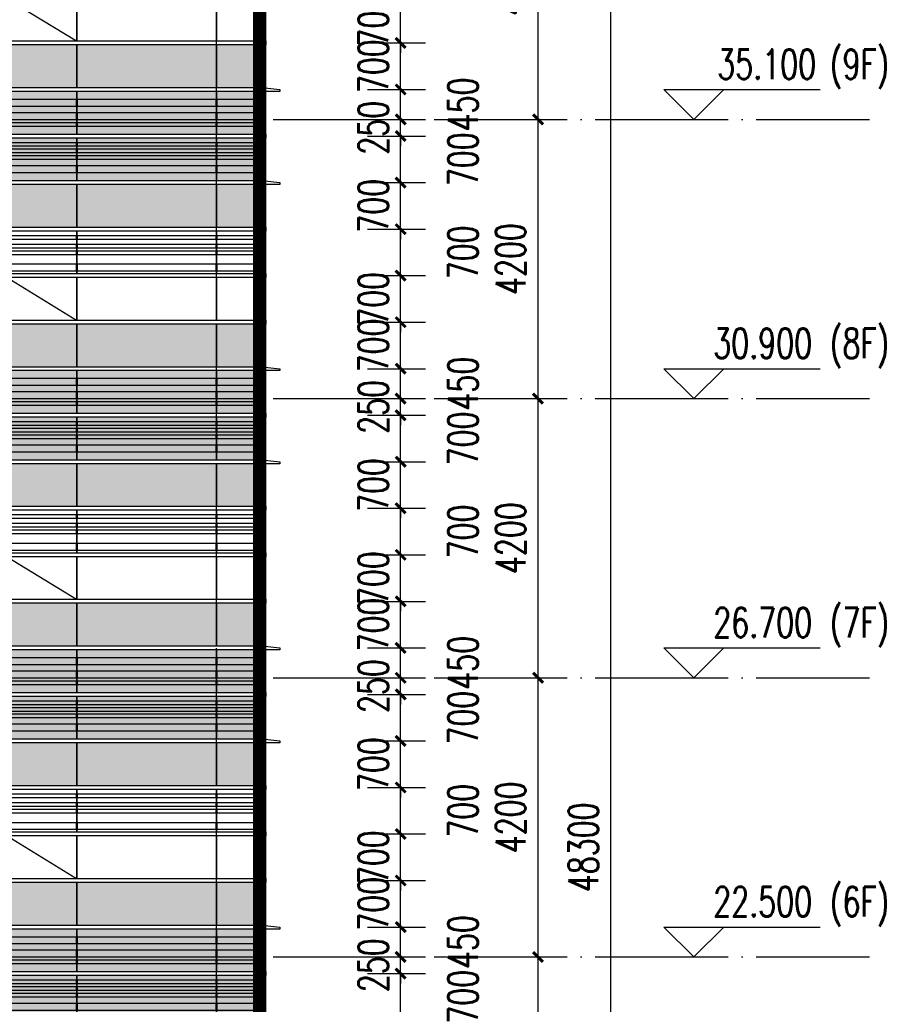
# Model space of a CAD drawing. Header units: millimetres. Extents: x 708158 to 1984082, y -168213 to -53.
# Tile 63 of 220: x 812423 to 825337, y -64169 to -49357. Entities that reach past the tile are written whole.
import ezdxf

# ---------------------------------------------------------------- set-up
doc = ezdxf.new("R2010")
doc.units = ezdxf.units.MM
doc.header["$LTSCALE"] = 1000
doc.linetypes.add('DOTE', pattern=[2.42, 2, -0.2, 0.02, -0.2])
doc.layers.get('0').update_dxf_attribs({"color": 8})
for name, color, linetype in [('A-AXIS', 1, 'DOTE'), ('A-看线', 63, 'Continuous'), ('DIM_ELEV', 3, 'Continuous'), ('DOTE', 1, 'DOTE'), ('PUB_DIM', 3, 'Continuous'), ('PUB_TEXT', 7, 'Continuous'), ('WINDOW', 4, 'Continuous'), ('立面加粗', 5, 'Continuous'), ('立面填充线2 穿孔板', 105, 'Continuous'), ('立面窗户线', 21, 'Continuous')]:
    doc.layers.add(name, color=color, linetype=linetype)
doc.styles.add('_TCH_DIM', font='SIMPLEX', dxfattribs={"bigfont": 'GBCBIG'})
doc.styles.add('_TCH_DIM_T3', font='SIMPLEX', dxfattribs={"width": 0.705882, "bigfont": 'GBCBIG'})
doc.dimstyles.new('_TCH_ARCH&&150', dxfattribs={"dimtxt": 446.25, "dimasz": 150, "dimexe": 375, "dimexo": 450, "dimgap": 189.375, "dimtad": 1, "dimdec": 0, "dimzin": 0, "dimdsep": 46, "dimtxsty": '_TCH_DIM_T3', "dimblk": 'ARCHTICK', "dimcen": 0.09, "dimclrt": 7, "dimazin": 2, "dimtfac": 1, "dimtdec": 0, "dimtix": 1, "dimtmove": 2, "dimatfit": 3, "dimfxl": 1, "dimtolj": 1, "dimtzin": 0, "dimarcsym": 0})

# ---------------------------------------------------------------- blocks, each defined once
blk = doc.blocks.new('A$C24AE1B25')
at = {"layer": '立面窗户线'}
blk.add_lwpolyline([(46850, 30), (0, 30), (-30, 30), (-300, 0), (-300, -30), (0, -30), (46850, -30)], dxfattribs=at)
blk = doc.blocks.new('A$C05264923')
at = {"layer": '立面窗户线'}
blk.add_lwpolyline([(46850, 30), (0, 30), (-90, 30), (-90, -30), (0, -30), (46850, -30)], dxfattribs=at)
blk = doc.blocks.new('A$C03EC34EA')
at = {"layer": 'A-看线'}
for points in [[(5, -40), (645, -40), (645, -140), (5, -140)], [(5, -240), (645, -240), (645, -340), (5, -340)], [(5, -390), (645, -390), (645, -440), (5, -440)], [(5, -690), (645, -690), (645, -740), (5, -740)], [(5, -790), (645, -790), (645, -840), (5, -840)], [(5, -890), (645, -890), (645, -940), (5, -940)], [(5, -1040), (645, -1040), (645, -1140), (5, -1140)]]:
    blk.add_lwpolyline(points, close=True, dxfattribs=at)
at = {"layer": 'WINDOW'}
for points in [[(-5, 80), (5, 80), (5, -560), (-5, -560)], [(645, 80), (655, 80), (655, -560), (645, -560)], [(-5, -620), (5, -620), (5, -1260), (-5, -1260)], [(645, -620), (655, -620), (655, -1260), (645, -1260)]]:
    blk.add_lwpolyline(points, close=True, dxfattribs=at)
blk = doc.blocks.new('A$C2A3A27BA')
at = {"layer": 'A-看线'}
for points in [[(0, -40), (2090, -40), (2090, -140), (0, -140)], [(2100, -40), (4190, -40), (4190, -140), (2100, -140)], [(4200, -40), (6290, -40), (6290, -140), (4200, -140)], [(6300, -40), (8390, -40), (8390, -140), (6300, -140)], [(0, -240), (2090, -240), (2090, -340), (0, -340)], [(2100, -240), (4190, -240), (4190, -340), (2100, -340)], [(4200, -240), (6290, -240), (6290, -340), (4200, -340)], [(6300, -240), (8390, -240), (8390, -340), (6300, -340)], [(0, -390), (2090, -390), (2090, -440), (0, -440)], [(2100, -390), (4190, -390), (4190, -440), (2100, -440)], [(4200, -390), (6290, -390), (6290, -440), (4200, -440)], [(6300, -390), (8390, -390), (8390, -440), (6300, -440)], [(0, -690), (2090, -690), (2090, -740), (0, -740)], [(2100, -690), (4190, -690), (4190, -740), (2100, -740)], [(4200, -690), (6290, -690), (6290, -740), (4200, -740)], [(6300, -690), (8390, -690), (8390, -740), (6300, -740)], [(0, -790), (2090, -790), (2090, -840), (0, -840)], [(2100, -790), (4190, -790), (4190, -840), (2100, -840)], [(4200, -790), (6290, -790), (6290, -840), (4200, -840)], [(6300, -790), (8390, -790), (8390, -840), (6300, -840)], [(0, -890), (2090, -890), (2090, -940), (0, -940)], [(2100, -890), (4190, -890), (4190, -940), (2100, -940)], [(4200, -890), (6290, -890), (6290, -940), (4200, -940)], [(6300, -890), (8390, -890), (8390, -940), (6300, -940)], [(0, -1040), (2090, -1040), (2090, -1140), (0, -1140)], [(2100, -1040), (4190, -1040), (4190, -1140), (2100, -1140)], [(4200, -1040), (6290, -1040), (6290, -1140), (4200, -1140)], [(6300, -1040), (8390, -1040), (8390, -1140), (6300, -1140)]]:
    blk.add_lwpolyline(points, close=True, dxfattribs=at)
at = {"layer": 'WINDOW'}
for points in [[(2090, 80), (2100, 80), (2100, -560), (2090, -560)], [(4190, 80), (4200, 80), (4200, -560), (4190, -560)], [(6290, 80), (6300, 80), (6300, -560), (6290, -560)], [(8390, 80), (8400, 80), (8400, -560), (8390, -560)], [(2090, -620), (2100, -620), (2100, -1260), (2090, -1260)], [(4190, -620), (4200, -620), (4200, -1260), (4190, -1260)], [(6290, -620), (6300, -620), (6300, -1260), (6290, -1260)], [(8390, -620), (8400, -620), (8400, -1260), (8390, -1260)]]:
    blk.add_lwpolyline(points, close=True, dxfattribs=at)
blk = doc.blocks.new('A$C090C4F04')
at = {"layer": '立面填充线2 穿孔板'}
for points in [[(5, 420), (46845, 420), (46845, -220), (5, -220)], [(5, -280), (46845, -280), (46845, -920), (5, -920)]]:
    blk.add_hatch(color=256, dxfattribs=at).paths.add_polyline_path(points)
at = {"layer": 'A-看线'}
for points in [[(5, 420), (46845, 420), (46845, -220), (5, -220)], [(5, -280), (46845, -280), (46845, -920), (5, -920)]]:
    blk.add_lwpolyline(points, close=True, dxfattribs=at)
at = {"layer": 'WINDOW'}
for name, p in [('A$C03EC34EA', (0, 340)), ('A$C2A3A27BA', (655, 340)), ('A$C05264923', (0, -250))]:
    blk.add_blockref(name, p, dxfattribs=at)
at = {"layer": '立面窗户线'}
blk.add_blockref('A$C24AE1B25', (0, 450), dxfattribs=at)
blk = doc.blocks.new('A$C646C2EE2')
at = {"layer": 'A-看线'}
for points in [[(0, -70), (2090, -70), (2090, -120), (0, -120)], [(2100, -70), (4190, -70), (4190, -120), (2100, -120)], [(4200, -70), (6290, -70), (6290, -120), (4200, -120)], [(6300, -70), (8390, -70), (8390, -120), (6300, -120)], [(0, -200), (2090, -200), (2090, -250), (0, -250)], [(2100, -200), (4190, -200), (4190, -250), (2100, -250)], [(4200, -200), (6290, -200), (6290, -250), (4200, -250)], [(6300, -200), (8390, -200), (8390, -250), (6300, -250)], [(0, -300), (2090, -300), (2090, -350), (0, -350)], [(2100, -300), (4190, -300), (4190, -350), (2100, -350)], [(4200, -300), (6290, -300), (6290, -350), (4200, -350)], [(6300, -300), (8390, -300), (8390, -350), (6300, -350)], [(0, -500), (2090, -500), (2090, -600), (0, -600)], [(2100, -500), (4190, -500), (4190, -600), (2100, -600)], [(4200, -500), (6290, -500), (6290, -600), (4200, -600)], [(6300, -500), (8390, -500), (8390, -600), (6300, -600)]]:
    blk.add_lwpolyline(points, close=True, dxfattribs=at)
at = {"layer": 'WINDOW'}
for points in [[(2090, 0), (2100, 0), (2100, -640), (2090, -640)], [(4190, 0), (4200, 0), (4200, -640), (4190, -640)], [(6290, 0), (6300, 0), (6300, -640), (6290, -640)], [(8390, 0), (8400, 0), (8400, -640), (8390, -640)]]:
    blk.add_lwpolyline(points, close=True, dxfattribs=at)
blk = doc.blocks.new('A$C4AFF7EBF')
at = {"layer": 'A-看线'}
for points in [[(5, -70), (645, -70), (645, -120), (5, -120)], [(5, -200), (645, -200), (645, -250), (5, -250)], [(5, -300), (645, -300), (645, -350), (5, -350)], [(5, -500), (645, -500), (645, -600), (5, -600)]]:
    blk.add_lwpolyline(points, close=True, dxfattribs=at)
at = {"layer": 'WINDOW'}
for points in [[(-5, 0), (5, 0), (5, -640), (-5, -640)], [(645, 0), (655, 0), (655, -640), (645, -640)]]:
    blk.add_lwpolyline(points, close=True, dxfattribs=at)
blk = doc.blocks.new('A$C4BD9167B')
at = {"layer": 'WINDOW'}
for points in [[(-5, 0), (5, 0), (5, -640), (-5, -640)], [(645, 0), (655, 0), (655, -640), (645, -640)], [(-5, -1400), (5, -1400), (5, -2040), (-5, -2040)], [(645, -1400), (655, -1400), (655, -2040), (645, -2040)], [(-5, -2100), (5, -2100), (5, -2740), (-5, -2740)], [(645, -2100), (655, -2100), (655, -2740), (645, -2740)]]:
    blk.add_lwpolyline(points, close=True, dxfattribs=at)
blk = doc.blocks.new('A$C59A864C1')
at = {"layer": 'WINDOW'}
for points in [[(2090, 0), (2100, 0), (2100, -640), (2090, -640)], [(4190, 0), (4200, 0), (4200, -640), (4190, -640)], [(6290, 0), (6300, 0), (6300, -640), (6290, -640)], [(8390, 0), (8400, 0), (8400, -640), (8390, -640)], [(2090, -1400), (2100, -1400), (2100, -2040), (2090, -2040)], [(4190, -1400), (4200, -1400), (4200, -2040), (4190, -2040)], [(6290, -1400), (6300, -1400), (6300, -2040), (6290, -2040)], [(8390, -1400), (8400, -1400), (8400, -2040), (8390, -2040)], [(2090, -2100), (2100, -2100), (2100, -2740), (2090, -2740)], [(4190, -2100), (4200, -2100), (4200, -2740), (4190, -2740)], [(6290, -2100), (6300, -2100), (6300, -2740), (6290, -2740)], [(8390, -2100), (8400, -2100), (8400, -2740), (8390, -2740)]]:
    blk.add_lwpolyline(points, close=True, dxfattribs=at)
blk.add_lwpolyline([(4190, -2040), (3145, -1400), (2100, -2040)], dxfattribs=at)
blk = doc.blocks.new('A$C22B71AAA')
at = {"layer": '立面填充线2 穿孔板'}
for points in [[(5, 420), (46845, 420), (46845, -220), (5, -220)], [(5, -280), (46845, -280), (46845, -920), (5, -920)], [(5, -980), (9045, -980), (9045, -1620), (5, -1620)], [(5, -3080), (9045, -3080), (9045, -3720), (5, -3720)]]:
    blk.add_hatch(color=256, dxfattribs=at).paths.add_polyline_path(points)
at = {"layer": 'A-看线'}
for points in [[(5, 420), (46845, 420), (46845, -220), (5, -220)], [(5, -280), (46845, -280), (46845, -920), (5, -920)], [(5, -980), (9045, -980), (9045, -1620), (5, -1620)], [(5, -1680), (46845, -1680), (46845, -2320), (5, -2320)], [(5, -3080), (9045, -3080), (9045, -3720), (5, -3720)]]:
    blk.add_lwpolyline(points, close=True, dxfattribs=at)
at = {"layer": 'WINDOW'}
for name, p in [('A$C03EC34EA', (0, 340)), ('A$C2A3A27BA', (655, 340)), ('A$C05264923', (0, -250)), ('A$C4BD9167B', (0, -980)), ('A$C59A864C1', (655, -980)), ('A$C05264923', (0, -1650)), ('A$C4AFF7EBF', (0, -1680)), ('A$C646C2EE2', (655, -1680)), ('A$C05264923', (0, -2350)), ('A$C05264923', (0, -3050))]:
    blk.add_blockref(name, p, dxfattribs=at)
at = {"layer": '立面窗户线'}
for p in [(0, 450), (0, -950)]:
    blk.add_blockref('A$C24AE1B25', p, dxfattribs=at)
blk = doc.blocks.new('_ArchTick')
at = {"color": 0, "linetype": 'ByBlock', "const_width": 0.3}
blk.add_lwpolyline([(-0.5, -0.5), (0.5, 0.5)], dxfattribs=at)
blk = doc.blocks.new('*D119')
at = {"layer": 'Defpoints', "color": 0, "transparency": 16777216}
for p in [(817206, -63707), (818153, -63707), (817206, -64407)]:
    blk.add_point(p, dxfattribs=at)
at = {"layer": 'PUB_DIM', "color": 0, "lineweight": -2, "transparency": 16777216}
for p, q in [((817656, -63707), (818528, -63707)), ((818153, -64407), (818153, -63707)), ((817656, -64407), (818528, -64407))]:
    blk.add_line(p, q, dxfattribs=at)
at = {"layer": 'PUB_DIM', "color": 0, "lineweight": -2, "transparency": 16777216, "xscale": 150, "yscale": 150, "zscale": 150}
for p, rotation in [((818153, -63707), 90), ((818153, -64407), 270)]:
    blk.add_blockref('_ArchTick', p, dxfattribs=dict(at, rotation=rotation))
at = {"layer": 'PUB_DIM', "color": 7, "transparency": 16777216, "insert": (819091, -64057), "char_height": 446.2, "attachment_point": 5, "rotation": 90, "style": '_TCH_DIM_T3'}
blk.add_mtext('\\A1;700', dxfattribs=at)
blk = doc.blocks.new('*D120')
at = {"layer": 'Defpoints', "color": 0, "transparency": 16777216}
for p in [(817206, -63457), (818153, -63457), (817206, -63707)]:
    blk.add_point(p, dxfattribs=at)
at = {"layer": 'PUB_DIM', "color": 0, "lineweight": -2, "transparency": 16777216}
for p, q in [((818153, -63457), (818153, -63307)), ((817656, -63457), (818528, -63457)), ((818153, -63707), (818153, -63457)), ((817656, -63707), (818528, -63707)), ((818153, -63707), (818153, -63857))]:
    blk.add_line(p, q, dxfattribs=at)
at = {"layer": 'PUB_DIM', "color": 0, "lineweight": -2, "transparency": 16777216, "xscale": 150, "yscale": 150, "zscale": 150}
for p, rotation in [((818153, -63457), 270), ((818153, -63707), 90)]:
    blk.add_blockref('_ArchTick', p, dxfattribs=dict(at, rotation=rotation))
at = {"layer": 'PUB_DIM', "color": 7, "transparency": 16777216, "insert": (817741, -63582), "char_height": 446.2, "attachment_point": 5, "rotation": 90, "style": '_TCH_DIM_T3'}
blk.add_mtext('\\A1;250', dxfattribs=at)
blk = doc.blocks.new('*D121')
at = {"layer": 'Defpoints', "color": 0, "transparency": 16777216}
for p in [(817206, -63007), (818153, -63007), (817206, -63457)]:
    blk.add_point(p, dxfattribs=at)
at = {"layer": 'PUB_DIM', "color": 0, "lineweight": -2, "transparency": 16777216}
for p, q in [((817656, -63007), (818528, -63007)), ((818153, -63457), (818153, -63007)), ((817656, -63457), (818528, -63457))]:
    blk.add_line(p, q, dxfattribs=at)
at = {"layer": 'PUB_DIM', "color": 0, "lineweight": -2, "transparency": 16777216, "xscale": 150, "yscale": 150, "zscale": 150}
for p, rotation in [((818153, -63007), 90), ((818153, -63457), 270)]:
    blk.add_blockref('_ArchTick', p, dxfattribs=dict(at, rotation=rotation))
at = {"layer": 'PUB_DIM', "color": 7, "transparency": 16777216, "insert": (819091, -63232), "char_height": 446.2, "attachment_point": 5, "rotation": 90, "style": '_TCH_DIM_T3'}
blk.add_mtext('\\A1;450', dxfattribs=at)
blk = doc.blocks.new('*D122')
at = {"layer": 'Defpoints', "color": 0, "transparency": 16777216}
for p in [(817206, -62307), (818153, -62307), (817206, -63007)]:
    blk.add_point(p, dxfattribs=at)
at = {"layer": 'PUB_DIM', "color": 0, "lineweight": -2, "transparency": 16777216}
for p, q in [((817656, -62307), (818528, -62307)), ((818153, -63007), (818153, -62307)), ((817656, -63007), (818528, -63007))]:
    blk.add_line(p, q, dxfattribs=at)
at = {"layer": 'PUB_DIM', "color": 0, "lineweight": -2, "transparency": 16777216, "xscale": 150, "yscale": 150, "zscale": 150}
for p, rotation in [((818153, -62307), 90), ((818153, -63007), 270)]:
    blk.add_blockref('_ArchTick', p, dxfattribs=dict(at, rotation=rotation))
at = {"layer": 'PUB_DIM', "color": 7, "transparency": 16777216, "insert": (817741, -62657), "char_height": 446.2, "attachment_point": 5, "rotation": 90, "style": '_TCH_DIM_T3'}
blk.add_mtext('\\A1;700', dxfattribs=at)
blk = doc.blocks.new('*D123')
at = {"layer": 'Defpoints', "color": 0, "transparency": 16777216}
for p in [(817206, -61607), (818153, -61607), (817206, -62307)]:
    blk.add_point(p, dxfattribs=at)
at = {"layer": 'PUB_DIM', "color": 0, "lineweight": -2, "transparency": 16777216}
for p, q in [((818153, -61607), (818153, -61457)), ((817656, -61607), (818528, -61607)), ((818153, -62307), (818153, -61607)), ((817656, -62307), (818528, -62307)), ((818153, -62307), (818153, -62457))]:
    blk.add_line(p, q, dxfattribs=at)
at = {"layer": 'PUB_DIM', "color": 0, "lineweight": -2, "transparency": 16777216, "xscale": 150, "yscale": 150, "zscale": 150}
for p, rotation in [((818153, -61607), 270), ((818153, -62307), 90)]:
    blk.add_blockref('_ArchTick', p, dxfattribs=dict(at, rotation=rotation))
at = {"layer": 'PUB_DIM', "color": 7, "transparency": 16777216, "insert": (817741, -61957), "char_height": 446.2, "attachment_point": 5, "rotation": 90, "style": '_TCH_DIM_T3'}
blk.add_mtext('\\A1;700', dxfattribs=at)
blk = doc.blocks.new('*D124')
at = {"layer": 'Defpoints', "color": 0, "transparency": 16777216}
for p in [(817206, -60907), (818153, -60907), (817206, -61607)]:
    blk.add_point(p, dxfattribs=at)
at = {"layer": 'PUB_DIM', "color": 0, "lineweight": -2, "transparency": 16777216}
for p, q in [((817656, -60907), (818528, -60907)), ((818153, -61607), (818153, -60907)), ((817656, -61607), (818528, -61607))]:
    blk.add_line(p, q, dxfattribs=at)
at = {"layer": 'PUB_DIM', "color": 0, "lineweight": -2, "transparency": 16777216, "xscale": 150, "yscale": 150, "zscale": 150}
for p, rotation in [((818153, -60907), 90), ((818153, -61607), 270)]:
    blk.add_blockref('_ArchTick', p, dxfattribs=dict(at, rotation=rotation))
at = {"layer": 'PUB_DIM', "color": 7, "transparency": 16777216, "insert": (819091, -61257), "char_height": 446.2, "attachment_point": 5, "rotation": 90, "style": '_TCH_DIM_T3'}
blk.add_mtext('\\A1;700', dxfattribs=at)
blk = doc.blocks.new('*D125')
at = {"layer": 'Defpoints', "color": 0, "transparency": 16777216}
for p in [(817206, -60207), (818153, -60207), (817206, -60907)]:
    blk.add_point(p, dxfattribs=at)
at = {"layer": 'PUB_DIM', "color": 0, "lineweight": -2, "transparency": 16777216}
for p, q in [((818153, -60207), (818153, -60057)), ((817656, -60207), (818528, -60207)), ((818153, -60907), (818153, -60207)), ((817656, -60907), (818528, -60907)), ((818153, -60907), (818153, -61057))]:
    blk.add_line(p, q, dxfattribs=at)
at = {"layer": 'PUB_DIM', "color": 0, "lineweight": -2, "transparency": 16777216, "xscale": 150, "yscale": 150, "zscale": 150}
for p, rotation in [((818153, -60207), 270), ((818153, -60907), 90)]:
    blk.add_blockref('_ArchTick', p, dxfattribs=dict(at, rotation=rotation))
at = {"layer": 'PUB_DIM', "color": 7, "transparency": 16777216, "insert": (817741, -60557), "char_height": 446.2, "attachment_point": 5, "rotation": 90, "style": '_TCH_DIM_T3'}
blk.add_mtext('\\A1;700', dxfattribs=at)
blk = doc.blocks.new('*D126')
at = {"layer": 'Defpoints', "color": 0, "transparency": 16777216}
for p in [(817206, -59507), (818153, -59507), (817206, -60207)]:
    blk.add_point(p, dxfattribs=at)
at = {"layer": 'PUB_DIM', "color": 0, "lineweight": -2, "transparency": 16777216}
for p, q in [((817656, -59507), (818528, -59507)), ((818153, -60207), (818153, -59507)), ((817656, -60207), (818528, -60207))]:
    blk.add_line(p, q, dxfattribs=at)
at = {"layer": 'PUB_DIM', "color": 0, "lineweight": -2, "transparency": 16777216, "xscale": 150, "yscale": 150, "zscale": 150}
for p, rotation in [((818153, -59507), 90), ((818153, -60207), 270)]:
    blk.add_blockref('_ArchTick', p, dxfattribs=dict(at, rotation=rotation))
at = {"layer": 'PUB_DIM', "color": 7, "transparency": 16777216, "insert": (819091, -59857), "char_height": 446.2, "attachment_point": 5, "rotation": 90, "style": '_TCH_DIM_T3'}
blk.add_mtext('\\A1;700', dxfattribs=at)
blk = doc.blocks.new('*D127')
at = {"layer": 'Defpoints', "color": 0, "transparency": 16777216}
for p in [(817206, -59257), (818153, -59257), (817206, -59507)]:
    blk.add_point(p, dxfattribs=at)
at = {"layer": 'PUB_DIM', "color": 0, "lineweight": -2, "transparency": 16777216}
for p, q in [((818153, -59257), (818153, -59107)), ((817656, -59257), (818528, -59257)), ((818153, -59507), (818153, -59257)), ((817656, -59507), (818528, -59507)), ((818153, -59507), (818153, -59657))]:
    blk.add_line(p, q, dxfattribs=at)
at = {"layer": 'PUB_DIM', "color": 0, "lineweight": -2, "transparency": 16777216, "xscale": 150, "yscale": 150, "zscale": 150}
for p, rotation in [((818153, -59257), 270), ((818153, -59507), 90)]:
    blk.add_blockref('_ArchTick', p, dxfattribs=dict(at, rotation=rotation))
at = {"layer": 'PUB_DIM', "color": 7, "transparency": 16777216, "insert": (817741, -59382), "char_height": 446.2, "attachment_point": 5, "rotation": 90, "style": '_TCH_DIM_T3'}
blk.add_mtext('\\A1;250', dxfattribs=at)
blk = doc.blocks.new('*D128')
at = {"layer": 'Defpoints', "color": 0, "transparency": 16777216}
for p in [(817206, -58807), (818153, -58807), (817206, -59257)]:
    blk.add_point(p, dxfattribs=at)
at = {"layer": 'PUB_DIM', "color": 0, "lineweight": -2, "transparency": 16777216}
for p, q in [((817656, -58807), (818528, -58807)), ((818153, -59257), (818153, -58807)), ((817656, -59257), (818528, -59257))]:
    blk.add_line(p, q, dxfattribs=at)
at = {"layer": 'PUB_DIM', "color": 0, "lineweight": -2, "transparency": 16777216, "xscale": 150, "yscale": 150, "zscale": 150}
for p, rotation in [((818153, -58807), 90), ((818153, -59257), 270)]:
    blk.add_blockref('_ArchTick', p, dxfattribs=dict(at, rotation=rotation))
at = {"layer": 'PUB_DIM', "color": 7, "transparency": 16777216, "insert": (819091, -59032), "char_height": 446.2, "attachment_point": 5, "rotation": 90, "style": '_TCH_DIM_T3'}
blk.add_mtext('\\A1;450', dxfattribs=at)
blk = doc.blocks.new('*D129')
at = {"layer": 'Defpoints', "color": 0, "transparency": 16777216}
for p in [(817206, -58107), (818153, -58107), (817206, -58807)]:
    blk.add_point(p, dxfattribs=at)
at = {"layer": 'PUB_DIM', "color": 0, "lineweight": -2, "transparency": 16777216}
for p, q in [((817656, -58107), (818528, -58107)), ((818153, -58807), (818153, -58107)), ((817656, -58807), (818528, -58807))]:
    blk.add_line(p, q, dxfattribs=at)
at = {"layer": 'PUB_DIM', "color": 0, "lineweight": -2, "transparency": 16777216, "xscale": 150, "yscale": 150, "zscale": 150}
for p, rotation in [((818153, -58107), 90), ((818153, -58807), 270)]:
    blk.add_blockref('_ArchTick', p, dxfattribs=dict(at, rotation=rotation))
at = {"layer": 'PUB_DIM', "color": 7, "transparency": 16777216, "insert": (817741, -58457), "char_height": 446.2, "attachment_point": 5, "rotation": 90, "style": '_TCH_DIM_T3'}
blk.add_mtext('\\A1;700', dxfattribs=at)
blk = doc.blocks.new('*D130')
at = {"layer": 'Defpoints', "color": 0, "transparency": 16777216}
for p in [(817206, -57407), (818153, -57407), (817206, -58107)]:
    blk.add_point(p, dxfattribs=at)
at = {"layer": 'PUB_DIM', "color": 0, "lineweight": -2, "transparency": 16777216}
for p, q in [((818153, -57407), (818153, -57257)), ((817656, -57407), (818528, -57407)), ((818153, -58107), (818153, -57407)), ((817656, -58107), (818528, -58107)), ((818153, -58107), (818153, -58257))]:
    blk.add_line(p, q, dxfattribs=at)
at = {"layer": 'PUB_DIM', "color": 0, "lineweight": -2, "transparency": 16777216, "xscale": 150, "yscale": 150, "zscale": 150}
for p, rotation in [((818153, -57407), 270), ((818153, -58107), 90)]:
    blk.add_blockref('_ArchTick', p, dxfattribs=dict(at, rotation=rotation))
at = {"layer": 'PUB_DIM', "color": 7, "transparency": 16777216, "insert": (817741, -57757), "char_height": 446.2, "attachment_point": 5, "rotation": 90, "style": '_TCH_DIM_T3'}
blk.add_mtext('\\A1;700', dxfattribs=at)
blk = doc.blocks.new('*D131')
at = {"layer": 'Defpoints', "color": 0, "transparency": 16777216}
for p in [(817206, -56707), (818153, -56707), (817206, -57407)]:
    blk.add_point(p, dxfattribs=at)
at = {"layer": 'PUB_DIM', "color": 0, "lineweight": -2, "transparency": 16777216}
for p, q in [((817656, -56707), (818528, -56707)), ((818153, -57407), (818153, -56707)), ((817656, -57407), (818528, -57407))]:
    blk.add_line(p, q, dxfattribs=at)
at = {"layer": 'PUB_DIM', "color": 0, "lineweight": -2, "transparency": 16777216, "xscale": 150, "yscale": 150, "zscale": 150}
for p, rotation in [((818153, -56707), 90), ((818153, -57407), 270)]:
    blk.add_blockref('_ArchTick', p, dxfattribs=dict(at, rotation=rotation))
at = {"layer": 'PUB_DIM', "color": 7, "transparency": 16777216, "insert": (819091, -57057), "char_height": 446.2, "attachment_point": 5, "rotation": 90, "style": '_TCH_DIM_T3'}
blk.add_mtext('\\A1;700', dxfattribs=at)
blk = doc.blocks.new('*D132')
at = {"layer": 'Defpoints', "color": 0, "transparency": 16777216}
for p in [(817206, -56007), (818153, -56007), (817206, -56707)]:
    blk.add_point(p, dxfattribs=at)
at = {"layer": 'PUB_DIM', "color": 0, "lineweight": -2, "transparency": 16777216}
for p, q in [((818153, -56007), (818153, -55857)), ((817656, -56007), (818528, -56007)), ((818153, -56707), (818153, -56007)), ((817656, -56707), (818528, -56707)), ((818153, -56707), (818153, -56857))]:
    blk.add_line(p, q, dxfattribs=at)
at = {"layer": 'PUB_DIM', "color": 0, "lineweight": -2, "transparency": 16777216, "xscale": 150, "yscale": 150, "zscale": 150}
for p, rotation in [((818153, -56007), 270), ((818153, -56707), 90)]:
    blk.add_blockref('_ArchTick', p, dxfattribs=dict(at, rotation=rotation))
at = {"layer": 'PUB_DIM', "color": 7, "transparency": 16777216, "insert": (817741, -56357), "char_height": 446.2, "attachment_point": 5, "rotation": 90, "style": '_TCH_DIM_T3'}
blk.add_mtext('\\A1;700', dxfattribs=at)
blk = doc.blocks.new('*D133')
at = {"layer": 'Defpoints', "color": 0, "transparency": 16777216}
for p in [(817206, -55307), (818153, -55307), (817206, -56007)]:
    blk.add_point(p, dxfattribs=at)
at = {"layer": 'PUB_DIM', "color": 0, "lineweight": -2, "transparency": 16777216}
for p, q in [((817656, -55307), (818528, -55307)), ((818153, -56007), (818153, -55307)), ((817656, -56007), (818528, -56007))]:
    blk.add_line(p, q, dxfattribs=at)
at = {"layer": 'PUB_DIM', "color": 0, "lineweight": -2, "transparency": 16777216, "xscale": 150, "yscale": 150, "zscale": 150}
for p, rotation in [((818153, -55307), 90), ((818153, -56007), 270)]:
    blk.add_blockref('_ArchTick', p, dxfattribs=dict(at, rotation=rotation))
at = {"layer": 'PUB_DIM', "color": 7, "transparency": 16777216, "insert": (819091, -55657), "char_height": 446.2, "attachment_point": 5, "rotation": 90, "style": '_TCH_DIM_T3'}
blk.add_mtext('\\A1;700', dxfattribs=at)
blk = doc.blocks.new('*D134')
at = {"layer": 'Defpoints', "color": 0, "transparency": 16777216}
for p in [(817206, -55057), (818153, -55057), (817206, -55307)]:
    blk.add_point(p, dxfattribs=at)
at = {"layer": 'PUB_DIM', "color": 0, "lineweight": -2, "transparency": 16777216}
for p, q in [((818153, -55057), (818153, -54907)), ((817656, -55057), (818528, -55057)), ((818153, -55307), (818153, -55057)), ((817656, -55307), (818528, -55307)), ((818153, -55307), (818153, -55457))]:
    blk.add_line(p, q, dxfattribs=at)
at = {"layer": 'PUB_DIM', "color": 0, "lineweight": -2, "transparency": 16777216, "xscale": 150, "yscale": 150, "zscale": 150}
for p, rotation in [((818153, -55057), 270), ((818153, -55307), 90)]:
    blk.add_blockref('_ArchTick', p, dxfattribs=dict(at, rotation=rotation))
at = {"layer": 'PUB_DIM', "color": 7, "transparency": 16777216, "insert": (817741, -55182), "char_height": 446.2, "attachment_point": 5, "rotation": 90, "style": '_TCH_DIM_T3'}
blk.add_mtext('\\A1;250', dxfattribs=at)
blk = doc.blocks.new('*D135')
at = {"layer": 'Defpoints', "color": 0, "transparency": 16777216}
for p in [(817206, -54607), (818153, -54607), (817206, -55057)]:
    blk.add_point(p, dxfattribs=at)
at = {"layer": 'PUB_DIM', "color": 0, "lineweight": -2, "transparency": 16777216}
for p, q in [((817656, -54607), (818528, -54607)), ((818153, -55057), (818153, -54607)), ((817656, -55057), (818528, -55057))]:
    blk.add_line(p, q, dxfattribs=at)
at = {"layer": 'PUB_DIM', "color": 0, "lineweight": -2, "transparency": 16777216, "xscale": 150, "yscale": 150, "zscale": 150}
for p, rotation in [((818153, -54607), 90), ((818153, -55057), 270)]:
    blk.add_blockref('_ArchTick', p, dxfattribs=dict(at, rotation=rotation))
at = {"layer": 'PUB_DIM', "color": 7, "transparency": 16777216, "insert": (819091, -54832), "char_height": 446.2, "attachment_point": 5, "rotation": 90, "style": '_TCH_DIM_T3'}
blk.add_mtext('\\A1;450', dxfattribs=at)
blk = doc.blocks.new('*D136')
at = {"layer": 'Defpoints', "color": 0, "transparency": 16777216}
for p in [(817206, -53907), (818153, -53907), (817206, -54607)]:
    blk.add_point(p, dxfattribs=at)
at = {"layer": 'PUB_DIM', "color": 0, "lineweight": -2, "transparency": 16777216}
for p, q in [((817656, -53907), (818528, -53907)), ((818153, -54607), (818153, -53907)), ((817656, -54607), (818528, -54607))]:
    blk.add_line(p, q, dxfattribs=at)
at = {"layer": 'PUB_DIM', "color": 0, "lineweight": -2, "transparency": 16777216, "xscale": 150, "yscale": 150, "zscale": 150}
for p, rotation in [((818153, -53907), 90), ((818153, -54607), 270)]:
    blk.add_blockref('_ArchTick', p, dxfattribs=dict(at, rotation=rotation))
at = {"layer": 'PUB_DIM', "color": 7, "transparency": 16777216, "insert": (817741, -54257), "char_height": 446.2, "attachment_point": 5, "rotation": 90, "style": '_TCH_DIM_T3'}
blk.add_mtext('\\A1;700', dxfattribs=at)
blk = doc.blocks.new('*D137')
at = {"layer": 'Defpoints', "color": 0, "transparency": 16777216}
for p in [(817206, -53207), (818153, -53207), (817206, -53907)]:
    blk.add_point(p, dxfattribs=at)
at = {"layer": 'PUB_DIM', "color": 0, "lineweight": -2, "transparency": 16777216}
for p, q in [((818153, -53207), (818153, -53057)), ((817656, -53207), (818528, -53207)), ((818153, -53907), (818153, -53207)), ((817656, -53907), (818528, -53907)), ((818153, -53907), (818153, -54057))]:
    blk.add_line(p, q, dxfattribs=at)
at = {"layer": 'PUB_DIM', "color": 0, "lineweight": -2, "transparency": 16777216, "xscale": 150, "yscale": 150, "zscale": 150}
for p, rotation in [((818153, -53207), 270), ((818153, -53907), 90)]:
    blk.add_blockref('_ArchTick', p, dxfattribs=dict(at, rotation=rotation))
at = {"layer": 'PUB_DIM', "color": 7, "transparency": 16777216, "insert": (817741, -53557), "char_height": 446.2, "attachment_point": 5, "rotation": 90, "style": '_TCH_DIM_T3'}
blk.add_mtext('\\A1;700', dxfattribs=at)
blk = doc.blocks.new('*D138')
at = {"layer": 'Defpoints', "color": 0, "transparency": 16777216}
for p in [(817206, -52507), (818153, -52507), (817206, -53207)]:
    blk.add_point(p, dxfattribs=at)
at = {"layer": 'PUB_DIM', "color": 0, "lineweight": -2, "transparency": 16777216}
for p, q in [((817656, -52507), (818528, -52507)), ((818153, -53207), (818153, -52507)), ((817656, -53207), (818528, -53207))]:
    blk.add_line(p, q, dxfattribs=at)
at = {"layer": 'PUB_DIM', "color": 0, "lineweight": -2, "transparency": 16777216, "xscale": 150, "yscale": 150, "zscale": 150}
for p, rotation in [((818153, -52507), 90), ((818153, -53207), 270)]:
    blk.add_blockref('_ArchTick', p, dxfattribs=dict(at, rotation=rotation))
at = {"layer": 'PUB_DIM', "color": 7, "transparency": 16777216, "insert": (819091, -52857), "char_height": 446.2, "attachment_point": 5, "rotation": 90, "style": '_TCH_DIM_T3'}
blk.add_mtext('\\A1;700', dxfattribs=at)
blk = doc.blocks.new('*D139')
at = {"layer": 'Defpoints', "color": 0, "transparency": 16777216}
for p in [(817206, -51807), (818153, -51807), (817206, -52507)]:
    blk.add_point(p, dxfattribs=at)
at = {"layer": 'PUB_DIM', "color": 0, "lineweight": -2, "transparency": 16777216}
for p, q in [((818153, -51807), (818153, -51657)), ((817656, -51807), (818528, -51807)), ((818153, -52507), (818153, -51807)), ((817656, -52507), (818528, -52507)), ((818153, -52507), (818153, -52657))]:
    blk.add_line(p, q, dxfattribs=at)
at = {"layer": 'PUB_DIM', "color": 0, "lineweight": -2, "transparency": 16777216, "xscale": 150, "yscale": 150, "zscale": 150}
for p, rotation in [((818153, -51807), 270), ((818153, -52507), 90)]:
    blk.add_blockref('_ArchTick', p, dxfattribs=dict(at, rotation=rotation))
at = {"layer": 'PUB_DIM', "color": 7, "transparency": 16777216, "insert": (817741, -52157), "char_height": 446.2, "attachment_point": 5, "rotation": 90, "style": '_TCH_DIM_T3'}
blk.add_mtext('\\A1;700', dxfattribs=at)
blk = doc.blocks.new('*D140')
at = {"layer": 'Defpoints', "color": 0, "transparency": 16777216}
for p in [(817206, -51107), (818153, -51107), (817206, -51807)]:
    blk.add_point(p, dxfattribs=at)
at = {"layer": 'PUB_DIM', "color": 0, "lineweight": -2, "transparency": 16777216}
for p, q in [((817656, -51107), (818528, -51107)), ((818153, -51807), (818153, -51107)), ((817656, -51807), (818528, -51807))]:
    blk.add_line(p, q, dxfattribs=at)
at = {"layer": 'PUB_DIM', "color": 0, "lineweight": -2, "transparency": 16777216, "xscale": 150, "yscale": 150, "zscale": 150}
for p, rotation in [((818153, -51107), 90), ((818153, -51807), 270)]:
    blk.add_blockref('_ArchTick', p, dxfattribs=dict(at, rotation=rotation))
at = {"layer": 'PUB_DIM', "color": 7, "transparency": 16777216, "insert": (819091, -51457), "char_height": 446.2, "attachment_point": 5, "rotation": 90, "style": '_TCH_DIM_T3'}
blk.add_mtext('\\A1;700', dxfattribs=at)
blk = doc.blocks.new('*D141')
at = {"layer": 'Defpoints', "color": 0, "transparency": 16777216}
for p in [(817206, -50857), (818153, -50857), (817206, -51107)]:
    blk.add_point(p, dxfattribs=at)
at = {"layer": 'PUB_DIM', "color": 0, "lineweight": -2, "transparency": 16777216}
for p, q in [((818153, -50857), (818153, -50707)), ((817656, -50857), (818528, -50857)), ((818153, -51107), (818153, -50857)), ((817656, -51107), (818528, -51107)), ((818153, -51107), (818153, -51257))]:
    blk.add_line(p, q, dxfattribs=at)
at = {"layer": 'PUB_DIM', "color": 0, "lineweight": -2, "transparency": 16777216, "xscale": 150, "yscale": 150, "zscale": 150}
for p, rotation in [((818153, -50857), 270), ((818153, -51107), 90)]:
    blk.add_blockref('_ArchTick', p, dxfattribs=dict(at, rotation=rotation))
at = {"layer": 'PUB_DIM', "color": 7, "transparency": 16777216, "insert": (817741, -50982), "char_height": 446.2, "attachment_point": 5, "rotation": 90, "style": '_TCH_DIM_T3'}
blk.add_mtext('\\A1;250', dxfattribs=at)
blk = doc.blocks.new('*D142')
at = {"layer": 'Defpoints', "color": 0, "transparency": 16777216}
for p in [(817206, -50407), (818153, -50407), (817206, -50857)]:
    blk.add_point(p, dxfattribs=at)
at = {"layer": 'PUB_DIM', "color": 0, "lineweight": -2, "transparency": 16777216}
for p, q in [((817656, -50407), (818528, -50407)), ((818153, -50857), (818153, -50407)), ((817656, -50857), (818528, -50857))]:
    blk.add_line(p, q, dxfattribs=at)
at = {"layer": 'PUB_DIM', "color": 0, "lineweight": -2, "transparency": 16777216, "xscale": 150, "yscale": 150, "zscale": 150}
for p, rotation in [((818153, -50407), 90), ((818153, -50857), 270)]:
    blk.add_blockref('_ArchTick', p, dxfattribs=dict(at, rotation=rotation))
at = {"layer": 'PUB_DIM', "color": 7, "transparency": 16777216, "insert": (819091, -50632), "char_height": 446.2, "attachment_point": 5, "rotation": 90, "style": '_TCH_DIM_T3'}
blk.add_mtext('\\A1;450', dxfattribs=at)
blk = doc.blocks.new('*D143')
at = {"layer": 'Defpoints', "color": 0, "transparency": 16777216}
for p in [(817206, -49707), (818153, -49707), (817206, -50407)]:
    blk.add_point(p, dxfattribs=at)
at = {"layer": 'PUB_DIM', "color": 0, "lineweight": -2, "transparency": 16777216}
for p, q in [((817656, -49707), (818528, -49707)), ((818153, -50407), (818153, -49707)), ((817656, -50407), (818528, -50407))]:
    blk.add_line(p, q, dxfattribs=at)
at = {"layer": 'PUB_DIM', "color": 0, "lineweight": -2, "transparency": 16777216, "xscale": 150, "yscale": 150, "zscale": 150}
for p, rotation in [((818153, -49707), 90), ((818153, -50407), 270)]:
    blk.add_blockref('_ArchTick', p, dxfattribs=dict(at, rotation=rotation))
at = {"layer": 'PUB_DIM', "color": 7, "transparency": 16777216, "insert": (817741, -50057), "char_height": 446.2, "attachment_point": 5, "rotation": 90, "style": '_TCH_DIM_T3'}
blk.add_mtext('\\A1;700', dxfattribs=at)
blk = doc.blocks.new('*D144')
at = {"layer": 'Defpoints', "color": 0, "transparency": 16777216}
for p in [(817206, -49007), (818153, -49007), (817206, -49707)]:
    blk.add_point(p, dxfattribs=at)
at = {"layer": 'PUB_DIM', "color": 0, "lineweight": -2, "transparency": 16777216}
for p, q in [((818153, -49007), (818153, -48857)), ((817656, -49007), (818528, -49007)), ((818153, -49707), (818153, -49007)), ((817656, -49707), (818528, -49707)), ((818153, -49707), (818153, -49857))]:
    blk.add_line(p, q, dxfattribs=at)
at = {"layer": 'PUB_DIM', "color": 0, "lineweight": -2, "transparency": 16777216, "xscale": 150, "yscale": 150, "zscale": 150}
for p, rotation in [((818153, -49007), 270), ((818153, -49707), 90)]:
    blk.add_blockref('_ArchTick', p, dxfattribs=dict(at, rotation=rotation))
at = {"layer": 'PUB_DIM', "color": 7, "transparency": 16777216, "insert": (817741, -49357), "char_height": 446.2, "attachment_point": 5, "rotation": 90, "style": '_TCH_DIM_T3'}
blk.add_mtext('\\A1;700', dxfattribs=at)
blk = doc.blocks.new('*D163')
at = {"layer": 'Defpoints', "color": 0, "transparency": 16777216}
for p in [(818842, -37657), (821315, -37657), (818842, -85957)]:
    blk.add_point(p, dxfattribs=at)
at = {"layer": 'PUB_DIM', "color": 0, "lineweight": -2, "transparency": 16777216}
for p, q in [((819292, -37657), (821690, -37657)), ((821315, -85957), (821315, -37657)), ((819292, -85957), (821690, -85957))]:
    blk.add_line(p, q, dxfattribs=at)
at = {"layer": 'PUB_DIM', "color": 0, "lineweight": -2, "transparency": 16777216, "xscale": 150, "yscale": 150, "zscale": 150}
for p, rotation in [((821315, -37657), 90), ((821315, -85957), 270)]:
    blk.add_blockref('_ArchTick', p, dxfattribs=dict(at, rotation=rotation))
at = {"layer": 'PUB_DIM', "color": 7, "transparency": 16777216, "insert": (820903, -61807), "char_height": 446.2, "attachment_point": 5, "rotation": 90, "style": '_TCH_DIM_T3'}
blk.add_mtext('\\A1;48300', dxfattribs=at)
blk = doc.blocks.new('*D168')
at = {"layer": 'Defpoints', "color": 0, "transparency": 16777216}
for p in [(818842, -63457), (820219, -63457), (818842, -67657)]:
    blk.add_point(p, dxfattribs=at)
at = {"layer": 'PUB_DIM', "color": 0, "lineweight": -2, "transparency": 16777216}
for p, q in [((819292, -63457), (820594, -63457)), ((820219, -67657), (820219, -63457)), ((819292, -67657), (820594, -67657))]:
    blk.add_line(p, q, dxfattribs=at)
at = {"layer": 'PUB_DIM', "color": 0, "lineweight": -2, "transparency": 16777216, "xscale": 150, "yscale": 150, "zscale": 150}
for p, rotation in [((820219, -63457), 90), ((820219, -67657), 270)]:
    blk.add_blockref('_ArchTick', p, dxfattribs=dict(at, rotation=rotation))
at = {"layer": 'PUB_DIM', "color": 7, "transparency": 16777216, "insert": (819806, -65557), "char_height": 446.2, "attachment_point": 5, "rotation": 90, "style": '_TCH_DIM_T3'}
blk.add_mtext('\\A1;4200', dxfattribs=at)
blk = doc.blocks.new('*D169')
at = {"layer": 'Defpoints', "color": 0, "transparency": 16777216}
for p in [(818842, -59257), (820219, -59257), (818842, -63457)]:
    blk.add_point(p, dxfattribs=at)
at = {"layer": 'PUB_DIM', "color": 0, "lineweight": -2, "transparency": 16777216}
for p, q in [((819292, -59257), (820594, -59257)), ((820219, -63457), (820219, -59257)), ((819292, -63457), (820594, -63457))]:
    blk.add_line(p, q, dxfattribs=at)
at = {"layer": 'PUB_DIM', "color": 0, "lineweight": -2, "transparency": 16777216, "xscale": 150, "yscale": 150, "zscale": 150}
for p, rotation in [((820219, -59257), 90), ((820219, -63457), 270)]:
    blk.add_blockref('_ArchTick', p, dxfattribs=dict(at, rotation=rotation))
at = {"layer": 'PUB_DIM', "color": 7, "transparency": 16777216, "insert": (819806, -61357), "char_height": 446.2, "attachment_point": 5, "rotation": 90, "style": '_TCH_DIM_T3'}
blk.add_mtext('\\A1;4200', dxfattribs=at)
blk = doc.blocks.new('*D170')
at = {"layer": 'Defpoints', "color": 0, "transparency": 16777216}
for p in [(818842, -55057), (820219, -55057), (818842, -59257)]:
    blk.add_point(p, dxfattribs=at)
at = {"layer": 'PUB_DIM', "color": 0, "lineweight": -2, "transparency": 16777216}
for p, q in [((819292, -55057), (820594, -55057)), ((820219, -59257), (820219, -55057)), ((819292, -59257), (820594, -59257))]:
    blk.add_line(p, q, dxfattribs=at)
at = {"layer": 'PUB_DIM', "color": 0, "lineweight": -2, "transparency": 16777216, "xscale": 150, "yscale": 150, "zscale": 150}
for p, rotation in [((820219, -55057), 90), ((820219, -59257), 270)]:
    blk.add_blockref('_ArchTick', p, dxfattribs=dict(at, rotation=rotation))
at = {"layer": 'PUB_DIM', "color": 7, "transparency": 16777216, "insert": (819806, -57157), "char_height": 446.2, "attachment_point": 5, "rotation": 90, "style": '_TCH_DIM_T3'}
blk.add_mtext('\\A1;4200', dxfattribs=at)
blk = doc.blocks.new('*D171')
at = {"layer": 'Defpoints', "color": 0, "transparency": 16777216}
for p in [(818842, -50857), (820219, -50857), (818842, -55057)]:
    blk.add_point(p, dxfattribs=at)
at = {"layer": 'PUB_DIM', "color": 0, "lineweight": -2, "transparency": 16777216}
for p, q in [((819292, -50857), (820594, -50857)), ((820219, -55057), (820219, -50857)), ((819292, -55057), (820594, -55057))]:
    blk.add_line(p, q, dxfattribs=at)
at = {"layer": 'PUB_DIM', "color": 0, "lineweight": -2, "transparency": 16777216, "xscale": 150, "yscale": 150, "zscale": 150}
for p, rotation in [((820219, -50857), 90), ((820219, -55057), 270)]:
    blk.add_blockref('_ArchTick', p, dxfattribs=dict(at, rotation=rotation))
at = {"layer": 'PUB_DIM', "color": 7, "transparency": 16777216, "insert": (819806, -52957), "char_height": 446.2, "attachment_point": 5, "rotation": 90, "style": '_TCH_DIM_T3'}
blk.add_mtext('\\A1;4200', dxfattribs=at)
blk = doc.blocks.new('*D172')
at = {"layer": 'Defpoints', "color": 0, "transparency": 16777216}
for p in [(818842, -46657), (820219, -46657), (818842, -50857)]:
    blk.add_point(p, dxfattribs=at)
at = {"layer": 'PUB_DIM', "color": 0, "lineweight": -2, "transparency": 16777216}
for p, q in [((819292, -46657), (820594, -46657)), ((820219, -50857), (820219, -46657)), ((819292, -50857), (820594, -50857))]:
    blk.add_line(p, q, dxfattribs=at)
at = {"layer": 'PUB_DIM', "color": 0, "lineweight": -2, "transparency": 16777216, "xscale": 150, "yscale": 150, "zscale": 150}
for p, rotation in [((820219, -46657), 90), ((820219, -50857), 270)]:
    blk.add_blockref('_ArchTick', p, dxfattribs=dict(at, rotation=rotation))
at = {"layer": 'PUB_DIM', "color": 7, "transparency": 16777216, "insert": (819806, -48757), "char_height": 446.2, "attachment_point": 5, "rotation": 90, "style": '_TCH_DIM_T3'}
blk.add_mtext('\\A1;4200', dxfattribs=at)

msp = doc.modelspace()

# ---------------------------------------------------------------- linework, layer by layer
at = {"layer": 'A-AXIS'}
for p, q in [((714598, -50856.7), (825203.3, -50856.7)), ((714598, -55056.7), (825203.3, -55056.7)), ((714598, -59256.7), (825203.3, -59256.7)), ((714598, -63456.7), (825203.3, -63456.7))]:
    msp.add_line(p, q, dxfattribs=at)
at = {"layer": 'DIM_ELEV'}
for p, q in [((822563, -50856.7), (822113, -50406.7)), ((822113, -50406.7), (824460.5, -50406.7)), ((822563, -50856.7), (823013, -50406.7)), ((821513, -50856.7), (823013, -50856.7)), ((822563, -55056.7), (822113, -54606.7)), ((822113, -54606.7), (824460.5, -54606.7)), ((822563, -55056.7), (823013, -54606.7)), ((821513, -55056.7), (823013, -55056.7)), ((822563, -59256.7), (822113, -58806.7)), ((822113, -58806.7), (824460.5, -58806.7)), ((822563, -59256.7), (823013, -58806.7)), ((821513, -59256.7), (823013, -59256.7)), ((822563, -63456.7), (822113, -63006.7)), ((822113, -63006.7), (824460.5, -63006.7)), ((822563, -63456.7), (823013, -63006.7)), ((821513, -63456.7), (823013, -63456.7))]:
    msp.add_line(p, q, dxfattribs=at)
at = {"layer": 'DOTE'}
msp.add_line((815384.9, -87432.6), (815384.9, -34859.5), dxfattribs=at)
at = {"layer": '立面加粗', "const_width": 200}
msp.add_lwpolyline([(722334.9, -86106.7), (722337.4, -37729.2), (816032.4, -37584.2), (816032.4, -86106.7)], dxfattribs=at)

# ---------------------------------------------------------------- block references
at = {"layer": 'A-看线', "xscale": -1}
for name, p in [('A$C22B71AAA', (816034.9, -46656.7)), ('A$C22B71AAA', (816034.9, -50856.7)), ('A$C22B71AAA', (816034.9, -55056.7)), ('A$C22B71AAA', (816034.9, -59256.7)), ('A$C090C4F04', (816034.9, -63456.7))]:
    msp.add_blockref(name, p, dxfattribs=at)

# ---------------------------------------------------------------- texts
at = {"layer": 'PUB_TEXT', "style": '_TCH_DIM', "width": 0.705882}
for s, p in [('(9F)', (824610.5, -50249.2)), ('35.100', (822915.5, -50249.2)), ('30.900', (822855.5, -54449.2)), ('(8F)', (824610.5, -54449.2)), ('26.700', (822855.5, -58649.2)), ('(7F)', (824610.5, -58649.2)), ('(6F)', (824610.5, -62849.2)), ('22.500', (822855.5, -62849.2))]:
    msp.add_text(s, height=446.25, dxfattribs=at).set_placement(p)

# ---------------------------------------------------------------- dimensions: what is measured, and where the dimension line sits
at = {"layer": 'PUB_DIM'}
for p1, p2, distance, picture, middle in [((818842, -85956.7), (818842, -37656.7), -2473.1, '*D163', (820902.7, -61806.7)), ((818842, -50856.7), (818842, -46656.7), -1376.7, '*D172', (819806.3, -48756.7)), ((817205.5, -49706.7), (817205.5, -49006.7), -947.8, '*D144', (817740.8, -49356.7)), ((817205.5, -51106.7), (817205.5, -50856.7), -947.8, '*D141', (817740.8, -50981.7)), ((818842, -55056.7), (818842, -50856.7), -1376.7, '*D171', (819806.3, -52956.7)), ((817205.5, -52506.7), (817205.5, -51806.7), -947.8, '*D139', (817740.8, -52156.7)), ((817205.5, -53906.7), (817205.5, -53206.7), -947.8, '*D137', (817740.8, -53556.7)), ((817205.5, -55306.7), (817205.5, -55056.7), -947.8, '*D134', (817740.8, -55181.7)), ((818842, -59256.7), (818842, -55056.7), -1376.7, '*D170', (819806.3, -57156.7)), ((817205.5, -56706.7), (817205.5, -56006.7), -947.8, '*D132', (817740.8, -56356.7)), ((817205.5, -58106.7), (817205.5, -57406.7), -947.8, '*D130', (817740.8, -57756.7)), ((817205.5, -59506.7), (817205.5, -59256.7), -947.8, '*D127', (817740.8, -59381.7)), ((818842, -63456.7), (818842, -59256.7), -1376.7, '*D169', (819806.3, -61356.7)), ((817205.5, -60906.7), (817205.5, -60206.7), -947.8, '*D125', (817740.8, -60556.7)), ((817205.5, -62306.7), (817205.5, -61606.7), -947.8, '*D123', (817740.8, -61956.7)), ((817205.5, -63706.7), (817205.5, -63456.7), -947.8, '*D120', (817740.8, -63581.7)), ((818842, -67656.7), (818842, -63456.7), -1376.7, '*D168', (819806.3, -65556.7))]:
    dim = msp.add_aligned_dim(p1=p1, p2=p2, distance=distance, dimstyle='_TCH_ARCH&&150', dxfattribs=at)
    dim.commit()
    dim.dimension.update_dxf_attribs({"geometry": picture, "text_midpoint": middle})
for base, p1, p2, picture, middle in [((818153.3, -49706.7), (817205.5, -50406.7), (817205.5, -49706.7), '*D143', (817740.8, -50056.7)), ((818153.3, -50406.7), (817205.5, -50856.7), (817205.5, -50406.7), '*D142', (819090.8, -50631.7)), ((818153.3, -51106.7), (817205.5, -51806.7), (817205.5, -51106.7), '*D140', (819090.8, -51456.7)), ((818153.3, -52506.7), (817205.5, -53206.7), (817205.5, -52506.7), '*D138', (819090.8, -52856.7)), ((818153.3, -53906.7), (817205.5, -54606.7), (817205.5, -53906.7), '*D136', (817740.8, -54256.7)), ((818153.3, -54606.7), (817205.5, -55056.7), (817205.5, -54606.7), '*D135', (819090.8, -54831.7)), ((818153.3, -55306.7), (817205.5, -56006.7), (817205.5, -55306.7), '*D133', (819090.8, -55656.7)), ((818153.3, -56706.7), (817205.5, -57406.7), (817205.5, -56706.7), '*D131', (819090.8, -57056.7)), ((818153.3, -58106.7), (817205.5, -58806.7), (817205.5, -58106.7), '*D129', (817740.8, -58456.7)), ((818153.3, -58806.7), (817205.5, -59256.7), (817205.5, -58806.7), '*D128', (819090.8, -59031.7)), ((818153.3, -59506.7), (817205.5, -60206.7), (817205.5, -59506.7), '*D126', (819090.8, -59856.7)), ((818153.3, -60906.7), (817205.5, -61606.7), (817205.5, -60906.7), '*D124', (819090.8, -61256.7)), ((818153.3, -62306.7), (817205.5, -63006.7), (817205.5, -62306.7), '*D122', (817740.8, -62656.7)), ((818153.3, -63006.7), (817205.5, -63456.7), (817205.5, -63006.7), '*D121', (819090.8, -63231.7)), ((818153.3, -63706.7), (817205.5, -64406.7), (817205.5, -63706.7), '*D119', (819090.8, -64056.7))]:
    dim = msp.add_linear_dim(base=base, p1=p1, p2=p2, angle=90, dimstyle='_TCH_ARCH&&150', dxfattribs=at)
    dim.commit()
    dim.dimension.update_dxf_attribs({"geometry": picture, "text_midpoint": middle, "dimtype": 129})

doc.saveas('drawing.dxf')
